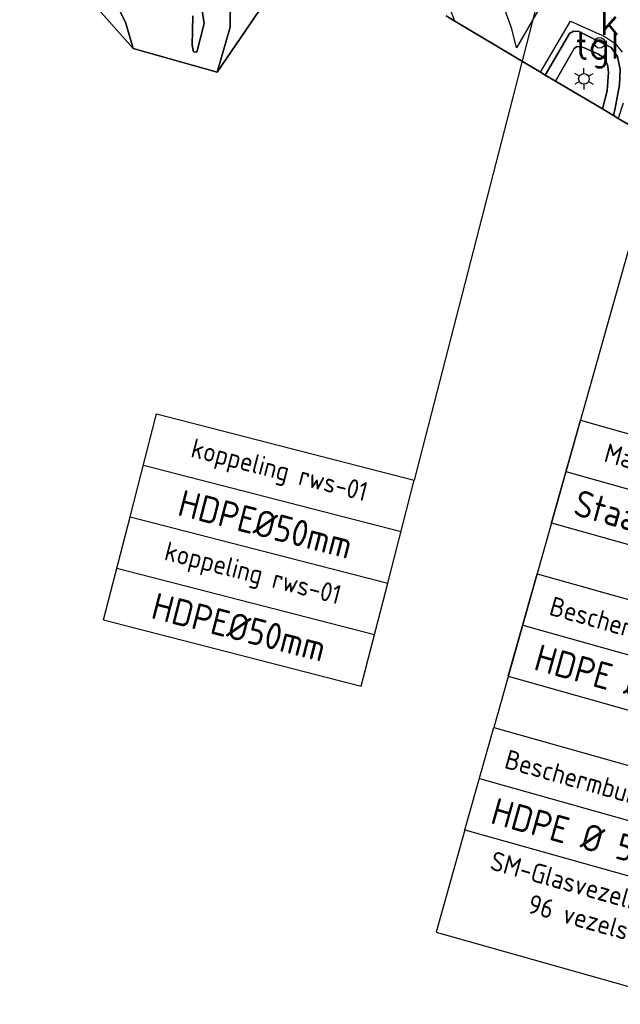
# Model space of a CAD drawing. Header units: millimetres. Extents: x 129727 to 131402, y 399018 to 399724.
# Tile 2 of 60: x 130003 to 130059, y 399202 to 399294. Entities that reach past the tile are written whole.
import ezdxf
from ezdxf.enums import TextEntityAlignment as Align

# ---------------------------------------------------------------- set-up
doc = ezdxf.new("R2010")
doc.units = ezdxf.units.MM
for name, color, linetype in [('EWD-EM-NW-KBLVLG', 1, 'Continuous'), ('EWD-LINE18', 1, 'Continuous'), ('EWD-MB-NW-MBUISVLG', 1, 'Continuous'), ('EWD-TXT18', 7, 'Continuous'), ('EWD-TXT25', 2, 'Continuous'), ('MDI-IN-OPNAMEGRENS', 7, 'Continuous'), ('MDI-VL-GRAS', 7, 'Continuous'), ('MDI-VL-TALUD', 7, 'Continuous'), ('MDI-VL-VERHARDING', 7, 'Continuous'), ('MDI-XX-MARKERING', 251, 'Continuous'), ('MDI-XX-RIOLERING', 130, 'Continuous'), ('MDI-XX-TALUD', 84, 'Continuous'), ('MDI-XX-TERREINAFSCH', 253, 'Continuous'), ('MDI-XX-VERHARDING', 30, 'Continuous')]:
    doc.layers.add(name, color=color, linetype=linetype)
doc.layers.add('EWD-EM-NW-MATEN', color=1, linetype='Continuous', lineweight=25)
doc.styles.add('ISO', font='ISO.SHX')
doc.styles.add('ROMANS25', font='ROMANS.shx', dxfattribs={"height": 2.5})

# ---------------------------------------------------------------- blocks, each defined once
blk = doc.blocks.new('MSVL-ON')
at = {"layer": 'EWD-LINE18'}
for p, q in [((0, -10), (0, 0)), ((0, 0), (25, 0)), ((25, -10), (25, 0)), ((0, -5), (25, -5)), ((0, -10), (25, -10))]:
    blk.add_line(p, q, dxfattribs=at)
at = {"layer": 'EWD-TXT18', "style": 'ISO'}
blk.add_attdef('1', text='', height=1.8, dxfattribs=at).set_placement((12.5, -2.5), align=Align.MIDDLE)
at = {"layer": 'EWD-TXT25', "style": 'ISO'}
blk.add_attdef('2', text='', height=2.5, dxfattribs=at).set_placement((12.5, -7.5), align=Align.MIDDLE)
blk = doc.blocks.new('OPM004')
at = {"layer": 'EWD-LINE18'}
for p, q in [((0, 0), (25, 0)), ((0, 0), (0, -10)), ((25, 0), (25, -10)), ((0, -10), (25, -10))]:
    blk.add_line(p, q, dxfattribs=at)
at = {"layer": 'EWD-TXT18', "style": 'ISO'}
for tag, p in [('1', (12.5, -2.05)), ('2', (12.5, -5)), ('3', (12.5, -7.95))]:
    blk.add_attdef(tag, text='', height=1.8, dxfattribs=at).set_placement(p, align=Align.MIDDLE)
blk = doc.blocks.new('TEKST BUIZEN')
at = {"layer": 'EWD-LINE18'}
for p, q in [((0, -10), (25, -10)), ((0, -15), (25, -15))]:
    blk.add_line(p, q, dxfattribs=at)
at = {"layer": 'EWD-EM-NW-KBLVLG'}
for name, p, values in [('MSVL-ON', (0, 0), {'1': 'Beschermbuis rws 01', '2': 'HDPE %%c 50 mm'}), ('MSVL-ON', (0, -15), {'1': 'Beschermbuis rws 02', '2': 'HDPE %%c 50 mm'}), ('OPM004', (0, -25), {'1': 'SM-Glasvezelkabel', '2': '96 vezels'})]:
    blk.add_blockref(name, p, dxfattribs=at).add_auto_attribs(values)
blk = doc.blocks.new('MSVL-BO')
at = {"layer": 'EWD-LINE18'}
for p, q in [((0, 0), (0, 10)), ((0, 10), (25, 10)), ((25, 0), (25, 10)), ((0, 5), (25, 5)), ((0, 0), (25, 0))]:
    blk.add_line(p, q, dxfattribs=at)
at = {"layer": 'EWD-TXT18', "style": 'ISO'}
blk.add_attdef('1', text='', height=1.8, dxfattribs=at).set_placement((12.5, 7.5), align=Align.MIDDLE)
at = {"layer": 'EWD-TXT25', "style": 'ISO'}
blk.add_attdef('2', text='', height=2.5, dxfattribs=at).set_placement((12.5, 2.5), align=Align.MIDDLE)

msp = doc.modelspace()

# ---------------------------------------------------------------- linework, layer by layer
for p, q in [((130055.61, 399288.888), (130055.177, 399289.138)), ((130056.043, 399289.138), (130056.043, 399289.638)), ((130056.476, 399288.888), (130056.909, 399289.138)), ((130055.61, 399288.388), (130055.177, 399288.138)), ((130056.043, 399288.138), (130056.043, 399287.638)), ((130056.476, 399288.388), (130056.909, 399288.138))]:
    msp.add_line(p, q)
for centre in [(130057.512, 399292.036), (130056.043, 399288.638)]:
    msp.add_circle(centre, 0.5)
at = {"layer": 'EWD-MB-NW-MBUISVLG'}
for points in [[(130078.41, 399399.725), (130040.103, 399250.928)], [(130094.063, 399392.721), (130047.575, 399227.662)]]:
    msp.add_lwpolyline(points, dxfattribs=at)
at = {"layer": 'MDI-IN-OPNAMEGRENS'}
for p, q in [((130003.024, 399303.575), (130013.691, 399291.496)), ((130021.576, 399289.263), (130030.328, 399302.159)), ((130043.083, 399294.561), (130043.923, 399294.061)), ((130043.923, 399294.061), (130051.949, 399289.28)), ((130013.691, 399291.496), (130021.576, 399289.263)), ((130051.949, 399289.28), (130052.414, 399289.003)), ((130052.414, 399289.003), (130053.367, 399288.435)), ((130053.367, 399288.435), (130057.773, 399285.811)), ((130057.773, 399285.811), (130058.807, 399285.195)), ((130058.807, 399285.195), (130059.26, 399284.925)), ((130059.26, 399284.925), (130062.106, 399283.229))]:
    msp.add_line(p, q, dxfattribs=at)
at = {"layer": 'MDI-VL-GRAS'}
for p, q in [((130013.691, 399291.496), (130003.024, 399303.575)), ((130030.328, 399302.159), (130021.576, 399289.263)), ((130012.974, 399293.973), (130011.568, 399296.727)), ((130011.568, 399296.727), (130012.974, 399293.973)), ((130020.354, 399293.85), (130019.965, 399296.465)), ((130019.965, 399296.465), (130020.354, 399293.85)), ((130022.846, 399296.716), (130022.814, 399293.512)), ((130022.814, 399293.512), (130022.846, 399296.716)), ((130019.277, 399294.581), (130019.243, 399291.806)), ((130019.243, 399291.806), (130019.277, 399294.581)), ((130013.691, 399291.496), (130012.974, 399293.973)), ((130012.974, 399293.973), (130013.691, 399291.496)), ((130019.658, 399291.154), (130020.354, 399293.85)), ((130020.354, 399293.85), (130019.658, 399291.154)), ((130022.814, 399293.512), (130021.576, 399289.263)), ((130021.576, 399289.263), (130022.814, 399293.512)), ((130019.243, 399291.806), (130019.348, 399291.186)), ((130019.348, 399291.186), (130019.243, 399291.806)), ((130055.139, 399291.505), (130055.379, 399291.696)), ((130055.379, 399291.696), (130056.015, 399291.604)), ((130021.576, 399289.263), (130013.691, 399291.496)), ((130013.691, 399291.496), (130013.691, 399291.496)), ((130019.348, 399291.186), (130019.658, 399291.154)), ((130019.658, 399291.154), (130019.348, 399291.186)), ((130053.367, 399288.435), (130055.139, 399291.505)), ((130056.015, 399291.604), (130057.343, 399290.989)), ((130057.343, 399290.989), (130057.952, 399290.63)), ((130057.952, 399290.63), (130058.255, 399290.003)), ((130058.255, 399290.003), (130058.341, 399289.267)), ((130021.576, 399289.263), (130021.576, 399289.263)), ((130058.341, 399289.267), (130058.226, 399287.503)), ((130057.773, 399285.811), (130053.367, 399288.435)), ((130053.367, 399288.435), (130053.367, 399288.435)), ((130058.226, 399287.503), (130057.773, 399285.811))]:
    msp.add_line(p, q, dxfattribs=at)
at = {"layer": 'MDI-VL-TALUD'}
for p, q in [((130012.974, 399293.973), (130011.568, 399296.727)), ((130020.354, 399293.85), (130019.965, 399296.465)), ((130022.846, 399296.716), (130022.814, 399293.512)), ((130019.277, 399294.581), (130019.243, 399291.806)), ((130013.691, 399291.496), (130012.974, 399293.973)), ((130019.658, 399291.154), (130020.354, 399293.85)), ((130022.814, 399293.512), (130021.576, 399289.263)), ((130019.243, 399291.806), (130019.348, 399291.186)), ((130021.576, 399289.263), (130013.691, 399291.496)), ((130019.348, 399291.186), (130019.658, 399291.154))]:
    msp.add_line(p, q, dxfattribs=at)
at = {"layer": 'MDI-VL-VERHARDING'}
for p, q in [((130043.923, 399294.061), (130043.083, 399294.561)), ((130051.949, 399289.28), (130043.923, 399294.061)), ((130054.701, 399292.895), (130052.414, 399289.003)), ((130052.414, 399289.003), (130054.701, 399292.895)), ((130055.06, 399293.141), (130054.701, 399292.895)), ((130054.701, 399292.895), (130055.06, 399293.141)), ((130055.557, 399293.096), (130055.06, 399293.141)), ((130055.06, 399293.141), (130055.557, 399293.096)), ((130058.59, 399291.594), (130055.557, 399293.096)), ((130055.557, 399293.096), (130058.59, 399291.594)), ((130055.379, 399291.696), (130055.139, 399291.505)), ((130056.015, 399291.604), (130055.379, 399291.696)), ((130055.139, 399291.505), (130053.367, 399288.435)), ((130057.343, 399290.989), (130056.015, 399291.604)), ((130057.952, 399290.63), (130057.343, 399290.989)), ((130059.183, 399290.748), (130058.59, 399291.594)), ((130058.59, 399291.594), (130059.183, 399290.748)), ((130058.255, 399290.003), (130057.952, 399290.63)), ((130058.341, 399289.267), (130058.255, 399290.003)), ((130059.453, 399289.529), (130059.183, 399290.748)), ((130059.183, 399290.748), (130059.453, 399289.529)), ((130052.414, 399289.003), (130051.949, 399289.28)), ((130053.367, 399288.435), (130052.414, 399289.003)), ((130058.226, 399287.503), (130058.341, 399289.267)), ((130059.395, 399288.091), (130059.453, 399289.529)), ((130059.453, 399289.529), (130059.395, 399288.091)), ((130053.367, 399288.435), (130053.367, 399288.435)), ((130058.986, 399285.903), (130059.395, 399288.091)), ((130059.395, 399288.091), (130058.986, 399285.903)), ((130057.773, 399285.811), (130058.226, 399287.503)), ((130058.807, 399285.195), (130057.773, 399285.811)), ((130058.807, 399285.195), (130058.986, 399285.903)), ((130058.986, 399285.903), (130058.807, 399285.195)), ((130059.26, 399284.925), (130058.807, 399285.195)), ((130062.106, 399283.229), (130059.26, 399284.925))]:
    msp.add_line(p, q, dxfattribs=at)
at = {"layer": 'MDI-XX-MARKERING'}
for p, q in [((130043.923, 399294.061), (130043.42, 399295.398)), ((130052.256, 399295.943), (130049.691, 399291.546)), ((130049.259, 399293.337), (130048.65, 399295.063)), ((130051.949, 399289.28), (130054.789, 399294.071)), ((130054.789, 399294.071), (130056.656, 399293.224)), ((130049.691, 399291.546), (130049.259, 399293.337)), ((130056.656, 399293.224), (130057.946, 399292.664)), ((130057.946, 399292.664), (130058.989, 399291.967)), ((130058.989, 399291.967), (130059.624, 399291.155)), ((130059.717, 399286.358), (130059.26, 399284.925))]:
    msp.add_line(p, q, dxfattribs=at)
at = {"layer": 'MDI-XX-TALUD'}
for p, q in [((130012.974, 399293.973), (130011.568, 399296.727)), ((130020.354, 399293.85), (130019.965, 399296.465)), ((130022.846, 399296.716), (130022.814, 399293.512)), ((130019.277, 399294.581), (130019.243, 399291.806)), ((130013.691, 399291.496), (130012.974, 399293.973)), ((130019.658, 399291.154), (130020.354, 399293.85)), ((130022.814, 399293.512), (130021.576, 399289.263)), ((130019.243, 399291.806), (130019.348, 399291.186)), ((130019.348, 399291.186), (130019.658, 399291.154))]:
    msp.add_line(p, q, dxfattribs=at)
at = {"layer": 'MDI-XX-TERREINAFSCH'}
for p, q in [((130052.414, 399289.003), (130054.701, 399292.895)), ((130054.701, 399292.895), (130055.06, 399293.141)), ((130055.06, 399293.141), (130055.557, 399293.096)), ((130055.557, 399293.096), (130058.59, 399291.594)), ((130055.139, 399291.505), (130055.379, 399291.696)), ((130055.379, 399291.696), (130056.015, 399291.604)), ((130053.367, 399288.435), (130055.139, 399291.505)), ((130056.015, 399291.604), (130057.343, 399290.989)), ((130057.343, 399290.989), (130057.952, 399290.63)), ((130058.59, 399291.594), (130059.183, 399290.748)), ((130057.952, 399290.63), (130058.255, 399290.003)), ((130058.255, 399290.003), (130058.341, 399289.267)), ((130059.183, 399290.748), (130059.453, 399289.529)), ((130058.341, 399289.267), (130058.226, 399287.503)), ((130059.453, 399289.529), (130059.395, 399288.091)), ((130059.395, 399288.091), (130058.986, 399285.903)), ((130058.226, 399287.503), (130057.773, 399285.811)), ((130058.986, 399285.903), (130058.807, 399285.195))]:
    msp.add_line(p, q, dxfattribs=at)

# ---------------------------------------------------------------- block references
at = {"layer": 'EWD-EM-NW-MATEN', "rotation": 344.2703474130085}
msp.add_blockref('TEKST BUIZEN', (130051.641, 399242.101), dxfattribs=at)
at = {"layer": 'EWD-MB-NW-MBUISVLG'}
for name, p, rotation, values in [('MSVL-BO', (130013.399, 399247.476), 345.5635335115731, {'1': 'koppeling rws-01', '2': 'HDPE%%c50mm'}), ('MSVL-ON', (130055.708, 399256.539), 344.2703474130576, {'1': 'Mantelbuis persing', '2': 'Staal %%c 125 mm'}), ('MSVL-BO', (130010.906, 399237.792), 345.5635335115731, {'1': 'koppeling rws-01', '2': 'HDPE%%c50mm'})]:
    msp.add_blockref(name, p, dxfattribs=dict(at, rotation=rotation)).add_auto_attribs(values)

# ---------------------------------------------------------------- texts
at = {"layer": 'MDI-XX-RIOLERING', "style": 'ROMANS25'}
msp.add_text('k', height=2.5, dxfattribs=at).set_placement((130057.512, 399292.036), align=Align.BOTTOM_LEFT)
at = {"layer": 'MDI-XX-VERHARDING', "style": 'ROMANS25'}
msp.add_text('tgl', height=2.5, dxfattribs=at).set_placement((130057.277, 399291.805), align=Align.MIDDLE_CENTER)

doc.saveas('drawing.dxf')
